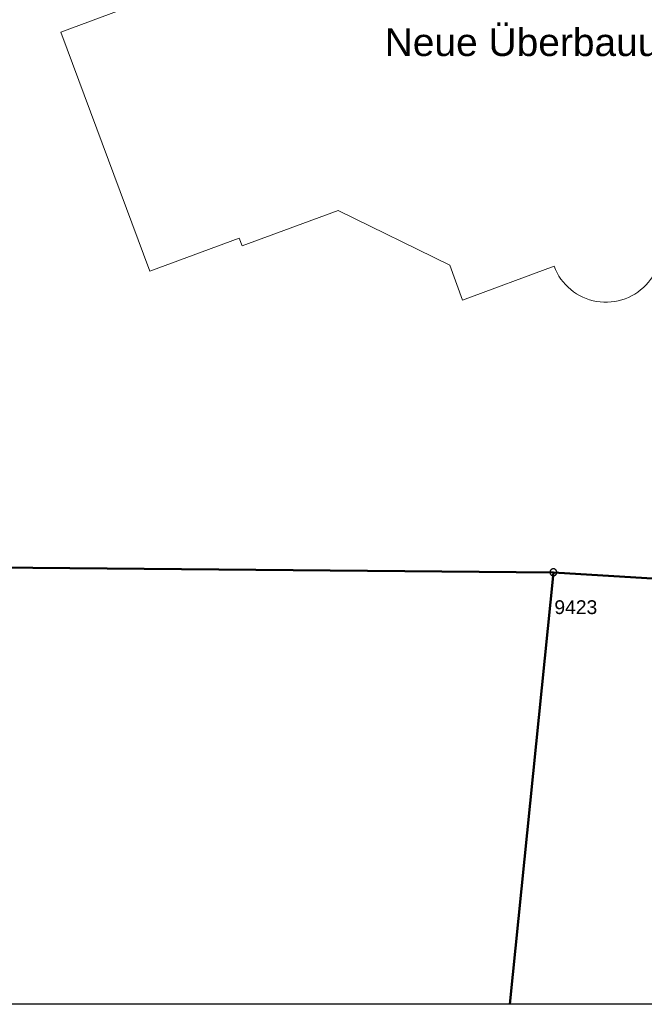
# Model space of a CAD drawing. Header units: metres. Extents: x 2643011 to 2643179, y 1217594 to 1217713.
# Tile 14 of 60: x 2643085 to 2643108, y 1217594 to 1217630. Entities that reach past the tile are written whole.
import ezdxf

# ---------------------------------------------------------------- set-up
doc = ezdxf.new("R2010")
doc.units = ezdxf.units.M
doc.linetypes.add('AUSGEZOGEN', pattern=[0])
for name, color, linetype in [('XR$1$_65365', 7, 'Continuous'), ('XR$1$_65370', 7, 'Continuous'), ('XR$1$_65399', 7, 'Continuous'), ('XR$1$_65400', 7, 'Continuous'), ('XR$1$_65402', 7, 'Continuous'), ('XR$1$_65405', 7, 'Continuous')]:
    doc.layers.add(name, color=color, linetype=linetype)
doc.styles.add('ARIAL', font='arial.ttf')

msp = doc.modelspace()

# ---------------------------------------------------------------- linework, layer by layer
at = {"layer": 'XR$1$_65365', "color": 7, "linetype": 'AUSGEZOGEN', "lineweight": 25, "transparency": 33554687}
msp.add_line((2643179.034, 1217594.387), (2643011.034, 1217594.387), dxfattribs=at)
at = {"layer": 'XR$1$_65370', "color": 1, "linetype": 'AUSGEZOGEN', "lineweight": 20, "transparency": 33554687}
for p, q in [((2643090.201, 1217630.834), (2643086.968, 1217629.627)), ((2643086.968, 1217629.627), (2643090.202, 1217620.961)), ((2643093.542, 1217621.878), (2643097.021, 1217623.167)), ((2643097.021, 1217623.167), (2643101.071, 1217621.18)), ((2643090.202, 1217620.961), (2643093.437, 1217622.159)), ((2643093.437, 1217622.159), (2643093.542, 1217621.878)), ((2643101.071, 1217621.18), (2643101.54, 1217619.914)), ((2643101.54, 1217619.914), (2643104.859, 1217621.143))]:
    msp.add_line(p, q, dxfattribs=at)
msp.add_arc((2643106.735, 1217621.837), 2, 200.3033, 20.3255, dxfattribs=at)
at = {"layer": 'XR$1$_65399', "color": 7, "linetype": 'AUSGEZOGEN', "lineweight": 25, "transparency": 33554687}
for p, q in [((2643104.721, 1217610.11), (2643104.718, 1217610.103)), ((2643104.726, 1217610.116), (2643104.721, 1217610.11)), ((2643104.73, 1217610.123), (2643104.726, 1217610.116)), ((2643104.735, 1217610.129), (2643104.73, 1217610.123)), ((2643104.741, 1217610.134), (2643104.735, 1217610.129)), ((2643104.746, 1217610.14), (2643104.741, 1217610.134)), ((2643104.752, 1217610.145), (2643104.746, 1217610.14)), ((2643104.759, 1217610.149), (2643104.752, 1217610.145)), ((2643104.765, 1217610.154), (2643104.759, 1217610.149)), ((2643104.772, 1217610.158), (2643104.765, 1217610.154)), ((2643104.779, 1217610.161), (2643104.772, 1217610.158)), ((2643104.786, 1217610.164), (2643104.779, 1217610.161)), ((2643104.794, 1217610.166), (2643104.786, 1217610.164)), ((2643104.802, 1217610.168), (2643104.794, 1217610.166)), ((2643104.809, 1217610.17), (2643104.802, 1217610.168)), ((2643104.817, 1217610.171), (2643104.809, 1217610.17)), ((2643104.825, 1217610.171), (2643104.817, 1217610.171)), ((2643104.833, 1217610.171), (2643104.825, 1217610.171)), ((2643104.841, 1217610.171), (2643104.833, 1217610.171)), ((2643104.848, 1217610.17), (2643104.841, 1217610.171)), ((2643104.856, 1217610.168), (2643104.848, 1217610.17)), ((2643104.864, 1217610.167), (2643104.856, 1217610.168)), ((2643104.871, 1217610.164), (2643104.864, 1217610.167)), ((2643104.878, 1217610.161), (2643104.871, 1217610.164)), ((2643104.886, 1217610.158), (2643104.878, 1217610.161)), ((2643104.892, 1217610.154), (2643104.886, 1217610.158)), ((2643104.899, 1217610.15), (2643104.892, 1217610.154)), ((2643104.905, 1217610.145), (2643104.899, 1217610.15)), ((2643104.912, 1217610.14), (2643104.905, 1217610.145)), ((2643104.917, 1217610.135), (2643104.912, 1217610.14)), ((2643104.923, 1217610.129), (2643104.917, 1217610.135)), ((2643104.928, 1217610.123), (2643104.923, 1217610.129)), ((2643104.932, 1217610.117), (2643104.928, 1217610.123)), ((2643104.937, 1217610.11), (2643104.932, 1217610.117)), ((2643104.94, 1217610.103), (2643104.937, 1217610.11)), ((2643104.705, 1217610.058), (2643104.704, 1217610.05)), ((2643104.704, 1217610.05), (2643104.704, 1217610.042)), ((2643104.704, 1217610.042), (2643104.705, 1217610.034)), ((2643104.706, 1217610.065), (2643104.705, 1217610.058)), ((2643104.705, 1217610.034), (2643104.706, 1217610.026)), ((2643104.707, 1217610.073), (2643104.706, 1217610.065)), ((2643104.706, 1217610.026), (2643104.707, 1217610.019)), ((2643104.709, 1217610.081), (2643104.707, 1217610.073)), ((2643104.707, 1217610.019), (2643104.709, 1217610.011)), ((2643104.711, 1217610.088), (2643104.709, 1217610.081)), ((2643104.709, 1217610.011), (2643104.712, 1217610.004)), ((2643104.714, 1217610.096), (2643104.711, 1217610.088)), ((2643104.712, 1217610.004), (2643104.715, 1217609.996)), ((2643104.718, 1217610.103), (2643104.714, 1217610.096)), ((2643104.715, 1217609.996), (2643104.718, 1217609.989)), ((2643104.718, 1217609.989), (2643104.722, 1217609.982)), ((2643104.722, 1217609.982), (2643104.726, 1217609.976)), ((2643104.726, 1217609.976), (2643104.731, 1217609.969)), ((2643104.731, 1217609.969), (2643104.736, 1217609.963)), ((2643104.736, 1217609.963), (2643104.741, 1217609.958)), ((2643104.741, 1217609.958), (2643104.747, 1217609.952)), ((2643104.747, 1217609.952), (2643104.753, 1217609.947)), ((2643104.753, 1217609.947), (2643104.759, 1217609.943)), ((2643104.759, 1217609.943), (2643104.766, 1217609.939)), ((2643104.766, 1217609.939), (2643104.773, 1217609.935)), ((2643104.773, 1217609.935), (2643104.78, 1217609.931)), ((2643104.78, 1217609.931), (2643104.787, 1217609.929)), ((2643104.787, 1217609.929), (2643104.795, 1217609.926)), ((2643104.795, 1217609.926), (2643104.802, 1217609.924)), ((2643104.802, 1217609.924), (2643104.81, 1217609.923)), ((2643104.81, 1217609.923), (2643104.818, 1217609.922)), ((2643104.818, 1217609.922), (2643104.826, 1217609.921)), ((2643104.826, 1217609.921), (2643104.834, 1217609.921)), ((2643104.834, 1217609.921), (2643104.841, 1217609.922)), ((2643104.841, 1217609.922), (2643104.849, 1217609.923)), ((2643104.849, 1217609.923), (2643104.857, 1217609.924)), ((2643104.857, 1217609.924), (2643104.865, 1217609.926)), ((2643104.865, 1217609.926), (2643104.872, 1217609.929)), ((2643104.872, 1217609.929), (2643104.879, 1217609.932)), ((2643104.879, 1217609.932), (2643104.886, 1217609.935)), ((2643104.886, 1217609.935), (2643104.893, 1217609.939)), ((2643104.893, 1217609.939), (2643104.9, 1217609.943)), ((2643104.9, 1217609.943), (2643104.906, 1217609.948)), ((2643104.906, 1217609.948), (2643104.912, 1217609.953)), ((2643104.912, 1217609.953), (2643104.918, 1217609.958)), ((2643104.918, 1217609.958), (2643104.923, 1217609.964)), ((2643104.923, 1217609.964), (2643104.928, 1217609.97)), ((2643104.928, 1217609.97), (2643104.933, 1217609.976)), ((2643104.933, 1217609.976), (2643104.937, 1217609.983)), ((2643104.937, 1217609.983), (2643104.941, 1217609.99)), ((2643104.944, 1217610.096), (2643104.94, 1217610.103)), ((2643104.941, 1217609.99), (2643104.944, 1217609.997)), ((2643104.947, 1217610.089), (2643104.944, 1217610.096)), ((2643104.944, 1217609.997), (2643104.947, 1217610.004)), ((2643104.949, 1217610.082), (2643104.947, 1217610.089)), ((2643104.947, 1217610.004), (2643104.949, 1217610.012)), ((2643104.951, 1217610.074), (2643104.949, 1217610.082)), ((2643104.949, 1217610.012), (2643104.951, 1217610.02)), ((2643104.953, 1217610.066), (2643104.951, 1217610.074)), ((2643104.951, 1217610.02), (2643104.953, 1217610.027)), ((2643104.954, 1217610.059), (2643104.953, 1217610.066)), ((2643104.953, 1217610.027), (2643104.954, 1217610.035)), ((2643104.954, 1217610.051), (2643104.954, 1217610.059)), ((2643104.954, 1217610.043), (2643104.954, 1217610.051)), ((2643104.954, 1217610.035), (2643104.954, 1217610.043))]:
    msp.add_line(p, q, dxfattribs=at)
at = {"layer": 'XR$1$_65402', "color": 250, "linetype": 'AUSGEZOGEN', "lineweight": 13, "transparency": 33554687}
msp.add_lwpolyline([(2643104.905, 1217610.145), (2643104.899, 1217610.15), (2643104.892, 1217610.154), (2643104.886, 1217610.158), (2643104.878, 1217610.161), (2643104.871, 1217610.164), (2643104.864, 1217610.167), (2643104.856, 1217610.168), (2643104.848, 1217610.17), (2643104.841, 1217610.171), (2643104.833, 1217610.171), (2643104.825, 1217610.171), (2643104.817, 1217610.171), (2643104.809, 1217610.17), (2643104.802, 1217610.168), (2643104.794, 1217610.166), (2643104.786, 1217610.164), (2643104.779, 1217610.161), (2643104.772, 1217610.158), (2643104.765, 1217610.154), (2643104.759, 1217610.149), (2643104.752, 1217610.145), (2643104.746, 1217610.14), (2643104.741, 1217610.134), (2643104.735, 1217610.129), (2643104.73, 1217610.123), (2643104.726, 1217610.116), (2643104.721, 1217610.11), (2643104.718, 1217610.103), (2643104.714, 1217610.096), (2643104.711, 1217610.088), (2643104.709, 1217610.081), (2643104.707, 1217610.073), (2643104.706, 1217610.065), (2643104.705, 1217610.058), (2643104.704, 1217610.05), (2643104.704, 1217610.042), (2643104.705, 1217610.034), (2643104.706, 1217610.026), (2643104.707, 1217610.019), (2643104.709, 1217610.011), (2643104.712, 1217610.004), (2643104.715, 1217609.996), (2643104.718, 1217609.989), (2643104.722, 1217609.982), (2643104.726, 1217609.976), (2643104.731, 1217609.969), (2643104.736, 1217609.963), (2643104.741, 1217609.958), (2643104.747, 1217609.952), (2643104.753, 1217609.947), (2643104.759, 1217609.943), (2643104.766, 1217609.939), (2643104.773, 1217609.935), (2643104.78, 1217609.931), (2643104.787, 1217609.929), (2643104.795, 1217609.926), (2643104.802, 1217609.924), (2643104.81, 1217609.923), (2643104.818, 1217609.922), (2643104.826, 1217609.921), (2643104.834, 1217609.921), (2643104.841, 1217609.922), (2643104.849, 1217609.923), (2643104.857, 1217609.924), (2643104.865, 1217609.926), (2643104.872, 1217609.929), (2643104.879, 1217609.932), (2643104.886, 1217609.935), (2643104.893, 1217609.939), (2643104.9, 1217609.943), (2643104.906, 1217609.948), (2643104.912, 1217609.953), (2643104.918, 1217609.958), (2643104.923, 1217609.964), (2643104.928, 1217609.97), (2643104.933, 1217609.976), (2643104.937, 1217609.983), (2643104.941, 1217609.99), (2643104.944, 1217609.997), (2643104.947, 1217610.004), (2643104.949, 1217610.012), (2643104.951, 1217610.02), (2643104.953, 1217610.027), (2643104.954, 1217610.035), (2643104.954, 1217610.043), (2643104.954, 1217610.051), (2643104.954, 1217610.059), (2643104.953, 1217610.066), (2643104.951, 1217610.074), (2643104.949, 1217610.082), (2643104.947, 1217610.089), (2643104.944, 1217610.096), (2643104.94, 1217610.103), (2643104.937, 1217610.11), (2643104.932, 1217610.117), (2643104.928, 1217610.123), (2643104.923, 1217610.129), (2643104.917, 1217610.135), (2643104.912, 1217610.14), (2643104.905, 1217610.145)], close=True, dxfattribs=at)
at = {"layer": 'XR$1$_65405', "color": 250, "linetype": 'AUSGEZOGEN', "lineweight": 50, "transparency": 33554687}
for p, q in [((2643083.06, 1217610.233), (2643104.829, 1217610.046)), ((2643104.829, 1217610.046), (2643083.06, 1217610.233)), ((2643104.829, 1217610.046), (2643103.25, 1217594.387)), ((2643103.25, 1217594.387), (2643104.829, 1217610.046)), ((2643138.328, 1217607.996), (2643104.829, 1217610.046)), ((2643104.829, 1217610.046), (2643138.328, 1217607.996))]:
    msp.add_line(p, q, dxfattribs=at)

# ---------------------------------------------------------------- texts
at = {"layer": 'XR$1$_65370', "color": 1, "linetype": 'AUSGEZOGEN', "lineweight": -3, "transparency": 33554687, "insert": (2643098.713, 1217628.461), "char_height": 1, "width": 12.00295, "attachment_point": 7, "style": 'ARIAL'}
msp.add_mtext('\\W1.01;Neue Überbauung', dxfattribs=at)
at = {"layer": 'XR$1$_65400', "color": 250, "linetype": 'AUSGEZOGEN', "lineweight": -3, "transparency": 33554687, "insert": (2643104.866, 1217608.526), "char_height": 0.5, "width": 1.81751, "attachment_point": 7, "style": 'ARIAL'}
msp.add_mtext('\\W1.00;9423', dxfattribs=at)

doc.saveas('drawing.dxf')
